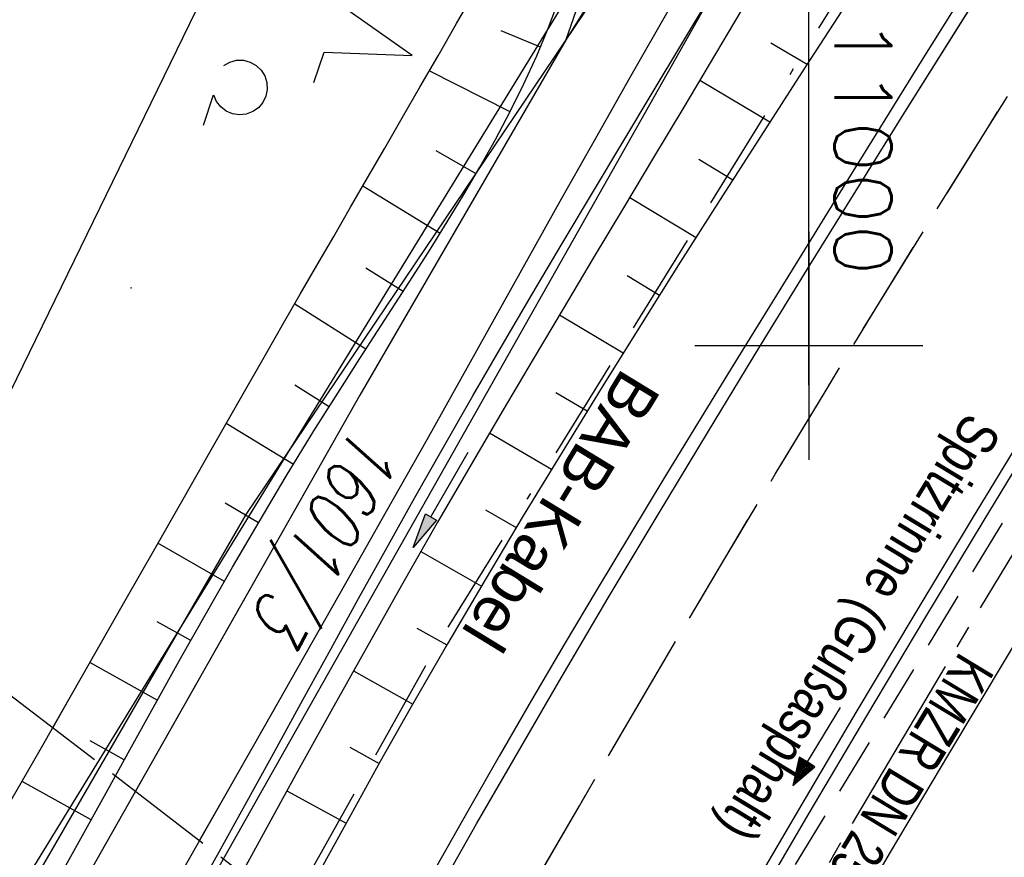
# Model space of a CAD drawing. Extents: x 510526 to 513920, y 467229 to 478797.
# Tile 175 of 256: x 510965 to 511009, y 472678 to 472714. Entities that reach past the tile are written whole.
import ezdxf
from ezdxf.enums import TextEntityAlignment as Align

# ---------------------------------------------------------------- set-up
doc = ezdxf.new("R2010")
doc.units = 0
doc.header["$LTSCALE"] = 10
doc.header["$MEASUREMENT"] = 0
for name, pattern in [('ACAD_ISO16W100', [73, 15, -6.5, 15, -6.5, 15, -7, 1, -7]), ('ACHSE', [5.5, 4, -0.5, 0.5, -0.5]), ('AUSGEZOGEN', [0]), ('LT00', [0]), ('LT05', [0.7, 0.5, -0.2]), ('LT14', [0.6, 0.5, -0.1]), ('STRICHLINIE2', [0.375, 0.25, -0.125])]:
    doc.linetypes.add(name, pattern=pattern)
doc.layers.get('0').update_dxf_attribs({"linetype": 'LT00'})
for name, color, linetype in [('-AX-020', 250, 'ACHSE'), ('-Halt-Pfeil', 4, 'LT00'), ('-Haltung', 182, 'STRICHLINIE2'), ('-Haltungsbeschriftung', 182, 'LT00'), ('ABWASSERLTG', 24, 'LT00'), ('BAB-KABEL', 220, 'ACAD_ISO16W100'), ('BAB-KABEL_TEXT', 221, 'Continuous'), ('DFK_AB_L', 21, 'LT00'), ('DFK_FLUR_NR', 250, 'LT00'), ('DFK_KATASTER', 250, 'LT00'), ('DFK_NUTZUNG', 250, 'LT00'), ('DFK_TOPO-SYM', 252, 'LT00'), ('PFEIL', 140, 'AUSGEZOGEN'), ('RINNE_TEXT', 11, 'Continuous'), ('V93_AFBR_BAB', 250, 'LT00'), ('V93_BOESCH', 250, 'LT00'), ('V93_BOSCHUNG', 250, 'LT00'), ('V93_EINFAHRT', 250, 'LT00'), ('V93_GRABEN', 250, 'LT00'), ('V93_LD_MARK', 250, 'LT00'), ('V93_LG_MARK', 250, 'LT05'), ('V93_RASTER', 250, 'LT00'), ('V93_RINNE', 182, 'LT00'), ('V94_AFBR_BAB', 250, 'LT00'), ('V94_BOESCH', 250, 'LT00'), ('V94_BOSCHUNG', 250, 'LT00'), ('V94_EINFAHRT', 250, 'LT00'), ('V94_GRABEN', 250, 'LT00'), ('V94_LD_MARK', 250, 'LT00'), ('V94_LG_MARK', 250, 'LT05'), ('V94_RASTER', 250, 'LT00'), ('V94_RINNE', 182, 'LT00')]:
    doc.layers.add(name, color=color, linetype=linetype)
doc.layers.add('-BLATT_93-RAND', color=7, linetype='LT14', plot=False)
doc.styles.add('Arial', font='ARIAL.TTF')
doc.styles.add('Beschrift', font='ARIAL.TTF')
doc.styles.add('Haltungsbeschriftung', font='ARIAL.TTF', dxfattribs={"width": 0.75})
doc.styles.get("Standard").update_dxf_attribs({"font": 'romans.shx'})

# ---------------------------------------------------------------- blocks, each defined once
blk = doc.blocks.new('SYMB7201')
at = {"color": 0, "linetype": 'ByBlock'}
for p, q in [((0, 0.385), (-0.11, 0.015)), ((-0.255, -0.385), (-0.115, -0.385)), ((0.445, -0.385), (0.585, -0.385))]:
    blk.add_line(p, q, dxfattribs=at)
for points in [[(0.25, 0.015), (0.11, 0.015), (0, 0.385)], [(-0.393816, -0.383308), (-0.416239, -0.362945), (-0.432849, -0.337617), (-0.442589, -0.308936), (-0.444836, -0.27873), (-0.439449, -0.248923), (-0.426769, -0.221415), (-0.407606, -0.197958), (-0.38318, -0.180047), (-0.355047, -0.168823), (-0.325, -0.165), (-0.294953, -0.168823), (-0.26682, -0.180047), (-0.242394, -0.197959), (-0.223231, -0.221415), (-0.210551, -0.248923), (-0.205164, -0.27873), (-0.207411, -0.308936), (-0.21715, -0.337617), (-0.233761, -0.362945), (-0.256184, -0.383308)], [(0.306185, -0.383308), (0.283761, -0.362945), (0.267151, -0.337617), (0.257411, -0.308936), (0.255164, -0.27873), (0.260552, -0.248923), (0.273231, -0.221415), (0.292394, -0.197958), (0.31682, -0.180047), (0.344953, -0.168823), (0.375, -0.165), (0.405047, -0.168823), (0.43318, -0.180047), (0.457606, -0.197959), (0.476769, -0.221415), (0.489449, -0.248923), (0.494836, -0.27873), (0.492589, -0.308936), (0.48285, -0.337617), (0.466239, -0.362945), (0.443816, -0.383308)]]:
    blk.add_lwpolyline(points, dxfattribs=at)
blk = doc.blocks.new('SYMB7301')
at = {"color": 0, "linetype": 'ByBlock'}
for p, q in [((-0.128693, 0), (0, 0.128693)), ((0, -0.128693), (-0.128693, 0)), ((0, 0.128693), (0.128693, 0)), ((0.128693, 0), (0, -0.128693)), ((0.000059, -0.009738), (0.000059, 0.009897)), ((-0.00901, -0.004339), (-0.002225, -0.009749))]:
    blk.add_line(p, q, dxfattribs=at)
for points in [[(-0.002225, 0.009749), (-0.00901, 0.004339), (-0.00901, -0.004339)], [(0.01, 0), (0.006235, 0.007818), (-0.002225, 0.009749)], [(-0.002225, -0.009749), (0.006235, -0.007818), (0.01, 0)]]:
    blk.add_lwpolyline(points, dxfattribs=at)
blk = doc.blocks.new('Pfreil3')
at = {"layer": 'PFEIL'}
blk.add_hatch(color=256, dxfattribs=at).paths.add_polyline_path([(-1.549, 0.273), (-1.549, -0.273), (0, 0)])
for p, q in [((-1.549, 0), (-4.831, 0)), ((-1.549, -0.273), (-1.549, 0.273)), ((-1.549, 0.273), (0, 0)), ((0, 0), (-1.549, -0.273))]:
    blk.add_line(p, q, dxfattribs=at)
blk = doc.blocks.new('SYMB0070')
at = {"color": 0, "linetype": 'ByBlock'}
for p, q in [((-0.5, 0), (0.2, 0)), ((0.5, 0), (0.2, 0.1)), ((0.2, 0.1), (0.2, 0)), ((0.468, 0), (0.21, 0.086)), ((0.21, 0.086), (0.21, -0.086)), ((0.21, -0.086), (0.468, 0)), ((0.22, -0.072), (0.437, 0)), ((0.23, -0.058), (0.405, 0)), ((0.24, -0.045), (0.374, 0)), ((0.342, 0), (0.25, 0.031)), ((0.25, 0.031), (0.25, -0.031)), ((0.25, -0.031), (0.342, 0)), ((0.26, -0.017), (0.31, 0)), ((0.27, -0.003), (0.279, 0))]:
    blk.add_line(p, q, dxfattribs=at)
for points in [[(0.2, 0), (0.2, -0.1), (0.5, 0)], [(0.437, 0), (0.22, 0.072), (0.22, -0.072)], [(0.405, 0), (0.23, 0.058), (0.23, -0.058)], [(0.374, 0), (0.24, 0.045), (0.24, -0.045)], [(0.31, 0), (0.26, 0.017), (0.26, -0.017)], [(0.279, 0), (0.27, 0.003), (0.27, -0.003)]]:
    blk.add_lwpolyline(points, dxfattribs=at)

msp = doc.modelspace()

# ---------------------------------------------------------------- linework, layer by layer
at = {"layer": '-AX-020', "ltscale": 0.2, "flags": 128}
msp.add_lwpolyline([(513881.716, 478796.972), (513877.87, 478787.354), (513870.367, 478768.801), (513862.788, 478750.278), (513855.137, 478731.786), (513847.411, 478713.324), (513839.611, 478694.893), (513831.738, 478676.494), (513823.791, 478658.127), (513815.771, 478639.791), (513807.678, 478621.487), (513799.512, 478603.216), (513791.272, 478584.978), (513782.96, 478566.773), (513774.576, 478548.601), (513766.118, 478530.463), (513757.588, 478512.359), (513748.986, 478494.289), (513740.312, 478476.254), (513731.565, 478458.253), (513722.747, 478440.287), (513713.857, 478422.357), (513704.896, 478404.463), (513695.863, 478386.605), (513686.758, 478368.782), (513677.583, 478350.997), (513668.336, 478333.248), (513659.019, 478315.536), (513649.63, 478297.862), (513640.172, 478280.225), (513630.643, 478262.626), (513621.043, 478245.066), (513611.374, 478227.544), (513601.634, 478210.061), (513591.825, 478192.617), (513586.745, 478183.647), (513576.83, 478166.262), (513566.848, 478148.917), (513556.8, 478131.609), (513546.688, 478114.338), (513536.514, 478097.104), (513526.28, 478079.906), (513515.988, 478062.743), (513505.638, 478045.613), (513495.234, 478028.517), (513484.778, 478011.453), (513474.27, 477994.421), (513463.712, 477977.419), (513453.108, 477960.447), (513442.457, 477943.503), (513431.762, 477926.587), (513421.026, 477909.698), (513410.248, 477892.835), (513399.432, 477875.997), (513388.579, 477859.182), (513377.691, 477842.39), (513366.769, 477825.62), (513355.815, 477808.871), (513344.831, 477792.142), (513333.819, 477775.431), (513322.78, 477758.738), (513311.715, 477742.062), (513300.628, 477725.401), (513289.519, 477708.754), (513278.389, 477692.121), (513267.242, 477675.5), (513256.078, 477658.891), (513244.899, 477642.291), (513233.706, 477625.7), (513222.502, 477609.117), (513211.288, 477592.542), (513200.066, 477575.971), (513188.837, 477559.405), (513177.603, 477542.843), (513166.366, 477526.282), (513154.797, 477509.239), (513142.496, 477491.114), (513130.197, 477472.988), (513117.902, 477454.859), (513105.613, 477436.726), (513093.333, 477418.587), (513081.064, 477400.44), (513068.808, 477382.285), (513056.567, 477364.119), (513044.344, 477345.942), (513032.141, 477327.752), (513019.958, 477309.547), (513007.8, 477291.325), (512995.668, 477273.087), (512983.565, 477254.83), (512971.492, 477236.552), (512959.452, 477218.253), (512947.447, 477199.931), (512935.479, 477181.584), (512923.551, 477163.212), (512911.665, 477144.812), (512899.822, 477126.385), (512888.026, 477107.927), (512876.279, 477089.439), (512864.582, 477070.918), (512852.939, 477052.364), (512841.352, 477033.775), (512829.822, 477015.15), (512818.352, 476996.488), (512806.945, 476977.787), (512795.603, 476959.048), (512789.644, 476949.141), (512778.405, 476930.339), (512767.236, 476911.496), (512756.135, 476892.613), (512745.103, 476873.688), (512734.14, 476854.724), (512723.246, 476835.72), (512712.422, 476816.676), (512701.668, 476797.593), (512690.983, 476778.471), (512680.369, 476759.309), (512669.824, 476740.11), (512659.35, 476720.871), (512648.946, 476701.595), (512638.612, 476682.281), (512628.349, 476662.929), (512618.157, 476643.54), (512608.036, 476624.113), (512597.985, 476604.65), (512588.006, 476585.15), (512578.098, 476565.614), (512568.261, 476546.042), (512558.497, 476526.434), (512548.803, 476506.791), (512539.182, 476487.112), (512529.632, 476467.399), (512520.155, 476447.65), (512510.749, 476427.867), (512501.416, 476408.05), (512492.156, 476388.199), (512482.968, 476368.314), (512473.852, 476348.396), (512464.81, 476328.445), (512455.84, 476308.46), (512446.944, 476288.443), (512438.12, 476268.394), (512429.37, 476248.313), (512420.694, 476228.2), (512412.09, 476208.055), (512403.561, 476187.879), (512395.105, 476167.672), (512386.723, 476147.434), (512378.415, 476127.166), (512370.181, 476106.867), (512362.021, 476086.539), (512353.936, 476066.181), (512345.925, 476045.794), (512337.988, 476025.377), (512330.127, 476004.932), (512322.339, 475984.458), (512314.627, 475963.955), (512306.989, 475943.425), (512299.427, 475922.867), (512291.94, 475902.281), (512284.528, 475881.669), (512277.191, 475861.029), (512269.93, 475840.362), (512262.744, 475819.67), (512255.634, 475798.951), (512248.599, 475778.206), (512241.641, 475757.436), (512234.758, 475736.641), (512227.951, 475715.82), (512221.221, 475694.975), (512214.566, 475674.105), (512207.988, 475653.211), (512201.487, 475632.294), (512200.128, 475627.887), (512194.281, 475608.791), (512188.5, 475589.674), (512182.785, 475570.538), (512177.137, 475551.381), (512171.56, 475532.204), (512166.053, 475513.007), (512160.618, 475493.788), (512155.257, 475474.55), (512149.971, 475455.29), (512148.09, 475448.361), (512142.908, 475429.074), (512137.804, 475409.765), (512132.778, 475390.436), (512127.829, 475371.088), (512122.957, 475351.719), (512118.163, 475332.332), (512113.447, 475312.925), (512108.808, 475293.499), (512104.247, 475274.055), (512099.765, 475254.593), (512095.36, 475235.113), (512091.033, 475215.616), (512086.785, 475196.101), (512082.614, 475176.57), (512078.522, 475157.022), (512074.508, 475137.458), (512070.573, 475117.878), (512066.716, 475098.282), (512063.238, 475080.246), (512059.532, 475060.621), (512055.901, 475040.983), (512052.344, 475021.33), (512048.857, 475001.665), (512045.438, 474981.988), (512042.084, 474962.3), (512038.794, 474942.602), (512035.562, 474922.893), (512032.388, 474903.175), (512029.269, 474883.449), (512026.201, 474863.714), (512023.183, 474843.972), (512020.21, 474824.222), (512017.282, 474804.467), (512014.394, 474784.705), (512011.544, 474764.937), (512008.73, 474745.165), (512005.949, 474725.388), (512003.198, 474705.607), (512000.474, 474685.821), (511997.775, 474666.033), (511995.098, 474646.242), (511992.439, 474626.448), (511989.798, 474606.651), (511987.169, 474586.854), (511984.552, 474567.054), (511981.943, 474547.253), (511979.34, 474527.452), (511976.744, 474507.689), (511975.127, 474495.377), (511973.477, 474482.815), (511971.825, 474470.254), (511970.169, 474457.693), (511968.506, 474445.133), (511966.835, 474432.574), (511965.154, 474420.016), (511963.46, 474407.46), (511961.752, 474394.906), (511960.027, 474382.355), (511958.283, 474369.806), (511956.518, 474357.259), (511954.73, 474344.717), (511952.918, 474332.177), (511951.078, 474319.642), (511949.209, 474307.111), (511947.309, 474294.584), (511945.376, 474282.063), (511943.407, 474269.547), (511941.4, 474257.038), (511939.355, 474244.534), (511937.267, 474232.038), (511935.137, 474219.549), (511932.96, 474207.067), (511930.736, 474194.594), (511928.462, 474182.131), (511926.136, 474169.676), (511923.757, 474157.232), (511921.321, 474144.799), (511918.829, 474132.377), (511916.276, 474119.967), (511913.661, 474107.57), (511910.982, 474095.187), (511908.238, 474082.818), (511905.425, 474070.464), (511902.544, 474058.127), (511899.59, 474045.806), (511896.562, 474033.504), (511893.47, 474021.261), (511890.29, 474008.997), (511887.033, 473996.753), (511883.699, 473984.53), (511880.287, 473972.328), (511876.798, 473960.148), (511873.233, 473947.991), (511869.591, 473935.856), (511865.873, 473923.745), (511862.077, 473911.656), (511858.206, 473899.593), (511854.259, 473887.554), (511850.236, 473875.54), (511846.136, 473863.552), (511841.962, 473851.59), (511837.711, 473839.654), (511833.386, 473827.746), (511828.985, 473815.865), (511824.51, 473804.012), (511819.96, 473792.188), (511815.335, 473780.392), (511810.636, 473768.626), (511805.863, 473756.89), (511801.015, 473745.185), (511796.094, 473733.51), (511791.099, 473721.866), (511786.031, 473710.255), (511780.889, 473698.675), (511775.675, 473687.128), (511770.388, 473675.615), (511765.028, 473664.135), (511759.596, 473652.689), (511754.091, 473641.278), (511748.515, 473629.901), (511742.867, 473618.56), (511737.147, 473607.255), (511731.356, 473595.986), (511725.494, 473584.754), (511719.562, 473573.559), (511713.558, 473562.402), (511707.485, 473551.283), (511701.341, 473540.203), (511695.128, 473529.162), (511688.845, 473518.159), (511682.492, 473507.198), (511676.07, 473496.276), (511669.58, 473485.395), (511663.021, 473474.555), (511656.394, 473463.757), (511649.699, 473453.001), (511642.935, 473442.288), (511636.105, 473431.617), (511629.207, 473420.99), (511622.242, 473410.406), (511615.211, 473399.867), (511608.113, 473389.372), (511600.949, 473378.922), (511593.719, 473368.518), (511586.423, 473358.16), (511579.062, 473347.848), (511571.637, 473337.582), (511564.147, 473327.364), (511556.592, 473317.193), (511548.973, 473307.07), (511541.291, 473296.996), (511533.545, 473286.969), (511525.735, 473276.993), (511517.863, 473267.066), (511509.929, 473257.188), (511501.932, 473247.361), (511493.873, 473237.584), (511485.753, 473227.859), (511477.572, 473218.186), (511475.548, 473215.811), (511467.291, 473206.202), (511458.976, 473196.642), (511450.605, 473187.132), (511442.182, 473177.667), (511433.709, 473168.249), (511425.188, 473158.872), (511416.622, 473149.537), (511408.014, 473140.241), (511399.365, 473130.982), (511390.679, 473121.758), (511381.958, 473112.568), (511373.205, 473103.409), (511364.421, 473094.278), (511355.61, 473085.175), (511346.772, 473076.096), (511337.912, 473067.039), (511329.031, 473058.003), (511320.132, 473048.986), (511311.216, 473039.984), (511302.286, 473030.997), (511293.345, 473022.02), (511284.394, 473013.053), (511275.436, 473004.094), (511266.473, 472995.139), (511255.909, 472984.591), (511236.789, 472965.502), (511230.177, 472958.9), (511223.567, 472952.294), (511216.964, 472945.683), (511210.368, 472939.063), (511203.785, 472932.433), (511197.215, 472925.788), (511190.663, 472919.125), (511184.131, 472912.443), (511177.622, 472905.739), (511171.139, 472899.01), (511164.685, 472892.252), (511158.263, 472885.464), (511151.877, 472878.643), (511145.529, 472871.786), (511139.222, 472864.891), (511132.96, 472857.955), (511126.746, 472850.976), (511120.583, 472843.952), (511114.476, 472836.881), (511109.32, 472830.82), (511103.322, 472823.655), (511097.386, 472816.438), (511091.511, 472809.171), (511085.699, 472801.854), (511079.95, 472794.488), (511074.265, 472787.072), (511068.642, 472779.609), (511063.084, 472772.097), (511057.591, 472764.538), (511052.162, 472756.933), (511046.799, 472749.281), (511041.501, 472741.584), (511036.27, 472733.841), (511031.105, 472726.054), (511026.007, 472718.223), (511020.976, 472710.349), (511016.012, 472702.431), (511011.117, 472694.472), (511006.29, 472686.471), (511001.532, 472678.429), (510996.842, 472670.347), (510992.223, 472662.225), (510987.672, 472654.063), (510983.192, 472645.863), (510978.782, 472637.625), (510974.443, 472629.349), (510970.175, 472621.036), (510965.978, 472612.687), (510961.853, 472604.303), (510957.799, 472595.883), (510953.818, 472587.43), (510949.91, 472578.942), (510946.074, 472570.422), (510942.311, 472561.868), (510938.622, 472553.283), (510935.007, 472544.666), (510931.465, 472536.02), (510927.997, 472527.343), (510924.604, 472518.636), (510921.286, 472509.901), (510918.042, 472501.138), (510914.874, 472492.347), (510911.781, 472483.529), (510908.763, 472474.686), (510905.821, 472465.817), (510902.956, 472456.923), (510900.166, 472448.004), (510897.454, 472439.062), (510894.817, 472430.098), (510892.258, 472421.111), (510889.776, 472412.102), (510887.37, 472403.073), (510885.043, 472394.023), (510882.792, 472384.954), (510880.62, 472375.866), (510878.525, 472366.759), (510876.509, 472357.635), (510874.57, 472348.494), (510872.71, 472339.337), (510870.929, 472330.164), (510869.226, 472320.976), (510867.602, 472311.774), (510866.056, 472302.558), (510864.59, 472293.33), (510863.202, 472284.089), (510861.894, 472274.837), (510860.665, 472265.574), (510859.516, 472256.301), (510858.445, 472247.018), (510857.455, 472237.726), (510856.544, 472228.427), (510855.712, 472219.119), (510854.96, 472209.806), (510854.288, 472200.485), (510853.696, 472191.159), (510853.184, 472181.829), (510852.752, 472172.495), (510852.399, 472163.157), (510852.127, 472153.817), (510851.934, 472144.475), (510851.822, 472135.131), (510851.789, 472125.787), (510851.836, 472116.443), (510851.964, 472107.1), (510852.009, 472104.711), (510852.237, 472095.37), (510852.543, 472086.03), (510852.927, 472076.694), (510853.387, 472067.361), (510853.922, 472058.032), (510854.53, 472048.707), (510855.21, 472039.388), (510855.961, 472030.074), (510856.782, 472020.766), (510857.671, 472011.464), (510858.627, 472002.169), (510859.649, 471992.88), (510860.734, 471983.599), (510861.883, 471974.326), (510863.094, 471965.06), (510864.364, 471955.802), (510865.694, 471946.554), (510867.082, 471937.313), (510868.525, 471928.081), (510870.024, 471918.857), (510871.577, 471909.643), (510873.182, 471900.438), (510874.839, 471891.241), (510876.545, 471882.054), (510878.3, 471872.876), (510880.102, 471863.708), (510881.95, 471854.548), (510883.842, 471845.397), (510885.778, 471836.255), (510887.756, 471827.123), (510889.775, 471817.999), (510891.834, 471808.885), (510893.93, 471799.779), (510896.064, 471790.681), (510898.233, 471781.592), (510900.437, 471772.511), (510902.673, 471763.439), (510904.942, 471754.374), (510907.241, 471745.317), (510909.57, 471736.267), (510911.926, 471727.225), (510914.31, 471718.19), (510916.719, 471709.161), (510919.152, 471700.139), (510921.608, 471691.124), (510924.087, 471682.114), (510926.585, 471673.11), (510929.104, 471664.112), (510931.64, 471655.118), (510934.193, 471646.129), (510936.762, 471637.145), (510939.345, 471628.165), (510941.941, 471619.188), (510944.55, 471610.216), (510947.169, 471601.246), (510949.797, 471592.279), (510952.434, 471583.314), (510955.078, 471574.352), (510957.727, 471565.391), (510960.382, 471556.431), (510963.039, 471547.473), (510967.703, 471531.767), (510970.248, 471523.199), (510975.26, 471506.323), (510980.27, 471489.445), (510985.273, 471472.566), (510990.267, 471455.684), (510995.248, 471438.798), (511000.214, 471421.908), (511005.162, 471405.012), (511010.087, 471388.11), (511014.988, 471371.201), (511019.861, 471354.283), (511024.703, 471337.357), (511029.511, 471320.421), (511034.281, 471303.475), (511039.011, 471286.517), (511043.698, 471269.547), (511048.338, 471252.564), (511052.928, 471235.568), (511057.465, 471218.557), (511061.945, 471201.532), (511066.367, 471184.491), (511070.726, 471167.434), (511075.019, 471150.36), (511079.243, 471133.269), (511083.395, 471116.16), (511086.572, 471102.843), (511090.589, 471085.702), (511094.527, 471068.543), (511098.388, 471051.366), (511102.17, 471034.172), (511105.875, 471016.961), (511109.501, 470999.734), (511113.048, 470982.489), (511116.518, 470965.23), (511119.908, 470947.954), (511123.221, 470930.663), (511126.454, 470913.357), (511129.609, 470896.037), (511132.686, 470878.703), (511135.683, 470861.354), (511138.602, 470843.993), (511141.441, 470826.619), (511144.202, 470809.231), (511146.884, 470791.831), (511149.487, 470774.42), (511152.01, 470756.996), (511154.454, 470739.562), (511156.819, 470722.116), (511159.105, 470704.66), (511161.311, 470687.193), (511163.438, 470669.717), (511165.485, 470652.232), (511165.638, 470650.897), (511167.873, 470631.022), (511170.027, 470611.138), (511172.103, 470591.246), (511174.098, 470571.346), (511176.014, 470551.438), (511177.851, 470531.523), (511179.526, 470512.546), (511180.884, 470496.345), (511182.163, 470480.137), (511183.363, 470463.922), (511184.482, 470447.702), (511185.522, 470431.478), (511186.482, 470415.247), (511187.362, 470399.013), (511188.162, 470382.774), (511188.882, 470366.532), (511189.522, 470350.286), (511190.082, 470334.037), (511190.563, 470317.786), (511190.963, 470301.532), (511191.284, 470285.277), (511191.524, 470269.02), (511191.684, 470252.763), (511191.765, 470236.505), (511191.765, 470220.247), (511191.686, 470203.988), (511191.526, 470187.731), (511191.287, 470171.474), (511191.243, 470169.007), (511190.912, 470152.752), (511190.504, 470136.499), (511190.023, 470120.247), (511189.472, 470103.998), (511188.854, 470087.752), (511188.173, 470071.508), (511187.432, 470055.266), (511186.634, 470039.027), (511185.783, 470022.791), (511184.882, 470006.558), (511183.935, 469990.327), (511182.944, 469974.099), (511181.913, 469957.873), (511180.846, 469941.65), (511179.745, 469925.429), (511178.614, 469909.21), (511177.457, 469892.993), (511176.276, 469876.777), (511175.075, 469860.563), (511173.858, 469844.35), (511172.627, 469828.139), (511171.386, 469811.927), (511170.138, 469795.717), (511168.847, 469778.991), (511030.959, 467993.348), (511029.419, 467973.407), (511027.883, 467953.466), (511026.353, 467933.525), (511024.832, 467913.582), (511023.323, 467893.64), (511021.828, 467873.695), (511020.353, 467853.75), (511018.898, 467833.804), (511017.467, 467813.855), (511016.063, 467793.903), (511014.69, 467773.951), (511013.35, 467753.995), (511012.046, 467734.038), (511010.782, 467714.078), (511009.56, 467694.116), (511008.383, 467674.151), (511007.254, 467654.183), (511006.177, 467634.211), (511005.154, 467614.237), (511004.188, 467594.261), (511003.284, 467574.281), (511002.442, 467554.299), (511001.667, 467534.314), (511000.962, 467514.327), (511000.329, 467494.336), (510999.772, 467474.345), (510999.556, 467465.709), (510999.112, 467445.714), (510998.747, 467425.717), (510998.463, 467405.719), (510998.259, 467385.719), (510998.135, 467365.72), (510998.091, 467345.72), (510998.127, 467325.72), (510998.243, 467305.721), (510998.439, 467285.721), (510998.715, 467265.723), (510999.071, 467245.726), (510999.432, 467229.156)], dxfattribs=at)
at = {"layer": '-BLATT_93-RAND'}
msp.add_lwpolyline([(511358.827, 473315.335), (510907.64, 472728.794), (511135.123, 472553.807), (511586.31, 473140.348), (511358.827, 473315.335)], dxfattribs=at)
at = {"layer": '-Haltung'}
msp.add_line((511010.419, 472695.424), (510993.247, 472667.081), dxfattribs=at)
at = {"layer": 'ABWASSERLTG', "flags": 128}
msp.add_lwpolyline([(511211.626, 472848.92), (511201.683, 472847.15), (511171.44, 472834.36), (511156.407, 472829.24), (511134.614, 472818.399), (511114.218, 472797.289), (511073.504, 472747.413), (511072.754, 472746.495), (511069.58, 472746.419), (511033.033, 472772.563), (511029.876, 472773.169), (511029.031, 472772.321), (510975.32, 472692.603), (510925.143, 472605.879), (510924.118, 472605.314), (510923.057, 472604.182), (510922.935, 472602.912), (510917.206, 472597.751), (510912.098, 472592.472), (510903.152, 472583.622), (510889.473, 472570.727), (510877.716, 472561.703), (510864.308, 472552.3), (510862.652, 472551.246), (510847.925, 472541.658), (510836.975, 472533.63), (510819.052, 472521.361), (510808.87, 472512.392), (510795.552, 472495.776), (510794.321, 472493.592), (510788.006, 472478.941), (510784.598, 472467.273), (510781.169, 472453.695), (510778.483, 472440.599), (510776.551, 472430.238), (510771.92, 472413.919), (510768.239, 472406.866), (510762.341, 472400.112), (510756.534, 472393.375), (510754.835, 472392.798), (510752.023, 472392.016), (510749.539, 472391.715), (510747.019, 472391.975), (510737.603, 472394.607), (510715.129, 472399.657), (510711.374, 472394.189), (510698.446, 472379.091)], dxfattribs=at)
at = {"layer": 'BAB-KABEL', "ltscale": 0.03, "flags": 128}
msp.add_lwpolyline([(513339.839, 477816.319), (513312.266, 477774.649), (513284.672, 477732.996), (513252.5, 477694.412), (513223.881, 477653.496), (513195.795, 477612.121), (513167.629, 477570.875), (513139.88, 477529.298), (513111.793, 477487.916), (513083.807, 477446.454), (513055.844, 477404.978), (513022.492, 477355.034), (513000.515, 477321.52), (512973.122, 477279.62), (512945.422, 477237.871), (512917.575, 477196.217), (512879.155, 477137.499), (512858.339, 477103.216), (512837.389, 477068.954), (512811.451, 477026.06), (512784.195, 476983.896), (512756.652, 476941.559), (512731.123, 476898.632), (512706.393, 476854.964), (512681.949, 476811.101), (512658.869, 476770.394), (512633.742, 476723.052), (512609.823, 476678.973), (512586.03, 476634.72), (512574.463, 476609.04), (512565.77, 476584.237), (512545.206, 476542.916), (512523.454, 476497.739), (512501.769, 476452.474), (512480.246, 476407.171), (512458.846, 476361.789), (512438.563, 476315.939), (512418.177, 476270.118), (512378.72, 476177.833), (512359.892, 476131.364), (512341.348, 476084.783), (512322.575, 476038.314), (512304.817, 475991.341), (512287.677, 475944.24), (512270.282, 475897.168), (512254.121, 475849.696), (512237.768, 475802.276), (512221.53, 475754.824), (512205.859, 475707.192), (512190.782, 475659.377), (512175.78, 475611.52), (512161.516, 475563.423), (512145.692, 475515.804), (512137.725, 475496.074), (512130.625, 475467.918), (512119.035, 475418.91), (512105.583, 475370.555), (512100.73, 475351.099), (512084.182, 475320.513), (512082.618, 475318.668), (512071.987, 475296.243), (512062.064, 475264.372), (512059.316, 475232.902), (512061.872, 475193.176), (512054.818, 475143.1), (512045.689, 475099.989), (512036.29, 475050.898), (512027.273, 475001.725), (512018.223, 474952.549), (512008.899, 474903.418), (512000.14, 474854.229), (511992.355, 474804.855), (511985.273, 474755.369), (511977.385, 474700.851), (511969.41, 474646.425), (511966.53, 474615.204), (511972.795, 474604.79), (511970.049, 474596.165), (511959.565, 474586.374), (511941.907, 474517.478), (511936.852, 474477.772), (511926.657, 474399.733), (511919.973, 474355.376), (511910.09, 474296.615), (511899.454, 474238.126), (511883.784, 474152.683), (511870.289, 474094.001), (511857.131, 474053.876), (511852.776, 474012.454), (511853.171, 473966.862), (511852.492, 473957.146), (511851.311, 473949.656), (511841.692, 473942.065), (511825.821, 473895.229), (511826.651, 473894.117), (511810.899, 473851.945), (511793.573, 473805.027), (511775.285, 473758.358), (511755.124, 473712.475), (511734.052, 473667.008), (511712.225, 473621.972), (511689.498, 473577.273), (511665.157, 473533.497), (511639.854, 473490.241), (511612.908, 473448.14), (511601.588, 473431.806), (511558.048, 473366.072), (511514.894, 473306.01), (511484.056, 473267.454), (511450.631, 473224.7), (511393.065, 473164.53), (511363.017, 473132.866), (511308.517, 473076.446), (511275.572, 473040.359), (511243.006, 473009.331), (511235.22, 472986.054), (511231.03, 472981.056), (511075.99, 472813.106), (511070.243, 472807.304), (511057.801, 472797.513), (511038.028, 472769.96), (511010.695, 472730.526), (510983.876, 472687.185), (510959.577, 472643.761), (510934.3, 472604.326), (510904.804, 472574.327), (510913.914, 472558.288), (510911.702, 472550.665), (510911.228, 472549.239), (510895.971, 472514.712), (510882.655, 472477.924), (510872.403, 472460.753), (510857.497, 472432.352), (510836.101, 472381.12), (510836.281, 472368.894), (510832.944, 472355.972), (510830.181, 472332.026), (510848.219, 472325.537), (510838.512, 472271.416), (510831.965, 472215.431), (510830.702, 472169.392), (510828.833, 472118.665), (510829.075, 472067.625), (510833.949, 472011.739), (510842.444, 471951.437), (510849.978, 471906.34), (510856.18, 471866.272), (510867.229, 471812.821), (510879.853, 471762.875), (510891.506, 471713.806), (510903.789, 471665.07), (510916.063, 471616.285), (510929.638, 471568.076), (510950.958, 471501.368), (510971.606, 471429.824), (510974.35, 471422.765), (510989.551, 471366.875), (511004.499, 471314.199), (511016.364, 471270.838), (511026.276, 471232.419), (511039.24, 471184.146), (511056.597, 471116.881), (511065.905, 471078.265), (511077.604, 471030.011), (511089.225, 470981.622), (511098.911, 470932.895), (511107.165, 470884.025), (511116.152, 470835.042), (511125.079, 470786.059), (511133.148, 470736.973), (511137.299, 470706.315), (511129.89, 470689.715), (511129.543, 470684.612), (511132.443, 470671.581), (511143.113, 470670.948), (511145.784, 470638.261), (511151.08, 470588.888), (511155.977, 470539.416), (511159.512, 470489.779), (511162.627, 470440.141), (511165.944, 470390.621), (511167.842, 470340.945), (511167.805, 470291.237), (511167.773, 470272.425), (511169.192, 470243.962), (511168.974, 470223.344), (511163.734, 470203.872), (511151.457, 470170.118), (511152.401, 470145.764), (511161.627, 470107.325), (511162.261, 470078.654), (511157.084, 470021.39), (511153.973, 469975.779), (511150.229, 469924.108), (511146.614, 469878.373), (511141.044, 469826.728), (511133.852, 469745.039), (511131.815, 469700.017), (511128.932, 469655.166), (511125.194, 469595.287), (511130.663, 469554.69), (511130.405, 469544.669), (511121.691, 469477.401)], dxfattribs=at)
at = {"layer": 'DFK_AB_L'}
msp.add_line((511007.331, 472735.937), (510942.699, 472621.494), dxfattribs=at)
at = {"layer": 'DFK_KATASTER'}
for p, q in [((510962.9, 472693.71), (510988.012, 472745.225)), ((510934.582, 472625.88), (510991.568, 472718.8))]:
    msp.add_line(p, q, dxfattribs=at)
at = {"layer": 'V93_AFBR_BAB'}
for points in [[(511027.558, 472766.256), (511026.345, 472767.169), (511025.082, 472768.241), (511015.228, 472755.181), (511001.941, 472734.669), (510993.711, 472720.425), (510989.354, 472713.439), (510980.316, 472697.831), (510970.473, 472680.461)], [(510994.44, 472662.025), (510995.191, 472663.345), (510997.131, 472666.725), (510999.084, 472670.098), (511001.047, 472673.465), (511003.585, 472677.783), (511006.139, 472682.09), (511008.713, 472686.387), (511011.305, 472690.671), (511013.919, 472694.943), (511016.385, 472698.928), (511018.868, 472702.902), (511021.369, 472706.865), (511023.885, 472710.819), (511026.415, 472714.764), (511029.066, 472718.866), (511031.732, 472722.958), (511034.416, 472727.039), (511037.117, 472731.108), (511039.838, 472735.164), (511042.082, 472738.475), (511044.339, 472741.777), (511046.608, 472745.071)], [(511006.723, 472715.364), (511004.928, 472712.486), (511003.14, 472709.604), (511001.356, 472706.719), (510999.574, 472703.833), (510998.087, 472701.422), (510996.602, 472699.01), (510995.121, 472696.596), (510993.646, 472694.178), (510992.178, 472691.756), (510990.72, 472689.329), (510989.274, 472686.894), (510987.84, 472684.453), (510986.422, 472682.002), (510985.116, 472679.712), (510983.823, 472677.414), (510982.539, 472675.111), (510981.263, 472672.804), (510981.014, 472672.352)], [(510973.285, 472678.298), (510974.338, 472680.147), (510976.13, 472683.293), (510977.919, 472686.44), (510979.705, 472689.589), (510981.486, 472692.741), (510983.261, 472695.896), (510984.741, 472698.539), (510986.218, 472701.184), (510987.694, 472703.829), (510989.174, 472706.473), (510990.658, 472709.113), (510992.15, 472711.749), (510993.887, 472714.79)]]:
    msp.add_lwpolyline(points, dxfattribs=at)
at = {"layer": 'V93_BOESCH'}
for points in [[(510966.851, 472683.247), (510967.557, 472684.485), (510968.816, 472686.695), (510970.07, 472688.899), (510971.319, 472691.094), (510972.562, 472693.277), (510973.797, 472695.443), (510975.023, 472697.59), (510976.239, 472699.713), (510976.972, 472700.989), (510977.703, 472702.26), (510978.435, 472703.529), (510979.169, 472704.801), (510979.907, 472706.079), (510980.652, 472707.37), (510981.407, 472708.675), (510982.172, 472710), (510982.95, 472711.35), (510983.745, 472712.727), (510984.556, 472714.136), (510985.388, 472715.582)], [(510969.594, 472681.137), (510970.222, 472682.274), (510971.334, 472684.281), (510972.455, 472686.286), (510973.588, 472688.289), (510974.735, 472690.288), (510975.901, 472692.284), (510977.089, 472694.277), (510978.303, 472696.265), (510979.546, 472698.249), (510980.312, 472699.446), (510981.085, 472700.642), (510981.859, 472701.837), (510982.631, 472703.034), (510983.393, 472704.231), (510984.143, 472705.431), (510984.874, 472706.635), (510985.581, 472707.842), (510986.259, 472709.054), (510986.904, 472710.271), (510987.51, 472711.495), (510988.072, 472712.726), (510988.585, 472713.965), (510988.901, 472714.805)], [(511001.478, 472714.737), (510999.684, 472711.97), (510997.896, 472709.197), (510996.116, 472706.42), (510994.362, 472703.662), (510992.62, 472700.896), (510990.891, 472698.122), (510989.178, 472695.338), (510987.482, 472692.544), (510985.807, 472689.737), (510984.155, 472686.919), (510982.526, 472684.086), (510981.212, 472681.757), (510979.913, 472679.42), (510978.625, 472677.076), (510977.517, 472675.042)]]:
    msp.add_lwpolyline(points, dxfattribs=at)
at = {"layer": 'V93_BOSCHUNG'}
for p, q in [((510988.233, 472713.1), (510986.511, 472713.821)), ((510998.34, 472713.287), (510999.929, 472712.348)), ((510986.899, 472710.26), (510983.36, 472712.06)), ((510995.224, 472711.655), (510998.296, 472709.819)), ((510985.409, 472707.543), (510983.66, 472708.546)), ((510995.181, 472708.186), (510996.67, 472707.287)), ((510983.831, 472704.929), (510980.438, 472706.999)), ((510992.15, 472706.512), (510995.057, 472704.757)), ((510982.207, 472702.375), (510980.579, 472703.399)), ((510992.03, 472703.08), (510993.452, 472702.221)), ((510980.572, 472699.849), (510977.456, 472701.83)), ((510989.064, 472701.357), (510991.863, 472699.685)), ((510978.964, 472697.326), (510977.46, 472698.272)), ((510988.906, 472697.957), (510990.286, 472697.142)), ((510977.398, 472694.787), (510974.456, 472696.597)), ((510985.999, 472696.18), (510988.722, 472694.591)), ((510975.871, 472692.233), (510974.414, 472693.101)), ((510985.83, 472692.805), (510987.174, 472692.03)), ((510974.374, 472689.662), (510971.459, 472691.34)), ((510982.988, 472690.972), (510985.643, 472689.459)), ((510972.897, 472687.07), (510971.432, 472687.895)), ((510982.817, 472687.616), (510984.13, 472686.876)), ((510971.434, 472684.461), (510968.48, 472686.104)), ((510980.034, 472685.741), (510982.634, 472684.276)), ((510969.98, 472681.837), (510968.487, 472682.667)), ((510979.868, 472682.391), (510981.163, 472681.67)), ((510977.119, 472680.479), (510979.711, 472679.054))]:
    msp.add_line(p, q, dxfattribs=at)
at = {"layer": 'V93_EINFAHRT'}
msp.add_lwpolyline([(510989.354, 472713.439), (510989.678, 472714.352), (510989.993, 472715.266), (510990.289, 472716.182), (510990.558, 472717.102), (510990.79, 472718.025), (510990.976, 472718.954), (510991.107, 472719.889), (510991.174, 472720.759), (510991.193, 472721.635), (510991.173, 472722.516), (510991.121, 472723.4), (510991.046, 472724.286), (510990.956, 472725.175), (510990.857, 472726.064)], dxfattribs=at)
at = {"layer": 'V93_GRABEN'}
for points in [[(510974.08, 472677.686), (510974.144, 472677.801), (510975.373, 472680.021), (510976.596, 472682.244), (510977.817, 472684.469), (510979.038, 472686.693), (510980.262, 472688.916), (510981.492, 472691.135), (510982.73, 472693.35), (510983.979, 472695.559), (510985.266, 472697.802), (510986.564, 472700.038), (510987.873, 472702.268), (510989.19, 472704.494), (510990.513, 472706.716), (510991.839, 472708.936), (510993.169, 472711.154), (510995.689, 472715.358)], [(510997.296, 472715.145), (510995.909, 472712.806), (510994.518, 472710.469), (510993.196, 472708.257), (510991.872, 472706.047), (510990.548, 472703.838), (510989.225, 472701.627), (510987.907, 472699.414), (510986.596, 472697.196), (510985.294, 472694.974), (510983.71, 472692.233), (510982.14, 472689.483), (510980.585, 472686.725), (510979.042, 472683.96), (510977.509, 472681.188), (510975.985, 472678.412), (510975.143, 472676.869)]]:
    msp.add_lwpolyline(points, dxfattribs=at)
at = {"layer": 'V93_LD_MARK'}
msp.add_lwpolyline([(510981.455, 472672.013), (510982.527, 472673.914), (510983.977, 472676.473), (510985.435, 472679.028), (510986.901, 472681.578), (510989.045, 472685.264), (510991.209, 472688.938), (510993.393, 472692.601), (510995.594, 472696.253), (510997.81, 472699.897), (511000.039, 472703.532), (511004.203, 472710.25), (511008.407, 472716.944), (511012.65, 472723.612), (511014.549, 472726.569), (511016.458, 472729.52), (511018.377, 472732.463), (511020.309, 472735.399), (511022.255, 472738.325), (511024.217, 472741.242), (511026.196, 472744.147)], dxfattribs=at)
at = {"layer": 'V93_LG_MARK', "flags": 128}
msp.add_lwpolyline([(510984.222, 472669.884), (510985.191, 472671.586), (510987.557, 472675.706), (510989.938, 472679.818), (510992.067, 472683.467), (510994.207, 472687.109), (510996.361, 472690.744), (510998.528, 472694.37), (511000.71, 472697.987), (511002.908, 472701.595), (511005.39, 472705.624), (511007.892, 472709.641), (511010.412, 472713.646), (511012.949, 472717.64), (511015.502, 472721.625), (511018.153, 472725.729), (511020.82, 472729.822), (511023.505, 472733.904), (511026.21, 472737.972), (511028.935, 472742.027), (511031.623, 472745.981), (511034.331, 472749.921), (511037.059, 472753.847), (511039.806, 472757.761), (511042.571, 472761.661), (511045.535, 472765.802), (511048.518, 472769.928), (511051.52, 472774.042), (511054.538, 472778.143), (511057.574, 472782.231), (511059.133, 472784.318), (511060.695, 472786.402), (511062.259, 472788.485), (511063.824, 472790.567)], dxfattribs=at)
at = {"layer": 'V93_RASTER'}
for p, q in [((511000, 472705), (511000, 472695)), ((511005, 472700), (510995, 472700))]:
    msp.add_line(p, q, dxfattribs=at)
at = {"layer": 'V93_RINNE'}
for points in [[(511041.459, 472745.32), (511038.751, 472741.364), (511036.057, 472737.398), (511033.282, 472733.28), (511030.522, 472729.152), (511027.78, 472725.012), (511025.056, 472720.86), (511022.351, 472716.696), (511018.094, 472710.048), (511013.889, 472703.367), (511009.738, 472696.652), (511007.159, 472692.419), (511004.601, 472688.174), (511002.062, 472683.917), (510999.543, 472679.648), (510997.042, 472675.369), (510994.661, 472671.256), (510992.298, 472667.133), (510990.931, 472664.724)], [(510991.316, 472664.427), (510992.777, 472666.998), (510995.137, 472671.111), (510997.514, 472675.215), (511000.018, 472679.499), (511002.539, 472683.772), (511005.08, 472688.033), (511007.64, 472692.283), (511010.222, 472696.52), (511013.322, 472701.542), (511016.452, 472706.546), (511019.612, 472711.53), (511022.801, 472716.496), (511025.507, 472720.661), (511028.232, 472724.813), (511030.975, 472728.953), (511033.735, 472733.082), (511036.511, 472737.2), (511039.193, 472741.147), (511041.89, 472745.085)]]:
    msp.add_lwpolyline(points, dxfattribs=at)
at = {"layer": 'V94_AFBR_BAB'}
for points in [[(510992.255, 472718.09), (510989.354, 472713.439), (510980.316, 472697.831), (510967.783, 472675.714), (510956.028, 472655.071), (510944.442, 472634.455), (510931.804, 472612.568)], [(510963.768, 472661.56), (510966.096, 472665.659), (510968.424, 472669.758), (510970.754, 472673.856), (510972.546, 472677.002), (510974.338, 472680.147), (510976.13, 472683.293), (510977.919, 472686.44), (510979.705, 472689.589), (510981.486, 472692.741), (510983.261, 472695.896), (510984.741, 472698.539), (510986.218, 472701.184), (510987.694, 472703.829), (510989.173, 472706.473), (510990.658, 472709.113), (510992.15, 472711.749), (510993.887, 472714.79), (510995.568, 472717.704)], [(511006.723, 472715.363), (511004.928, 472712.486), (511003.14, 472709.604), (511001.356, 472706.719), (510999.574, 472703.833), (510998.087, 472701.422), (510996.602, 472699.01), (510995.121, 472696.596), (510993.646, 472694.179), (510992.178, 472691.756), (510990.72, 472689.329), (510989.274, 472686.894), (510987.84, 472684.453), (510986.422, 472682.002), (510985.116, 472679.712), (510983.823, 472677.414), (510982.539, 472675.111), (510981.263, 472672.804), (510979.992, 472670.493), (510978.723, 472668.181), (510977.455, 472665.869), (510976.185, 472663.558), (510974.91, 472661.249), (510972.941, 472657.714)], [(510991.353, 472656.561), (510993.264, 472659.957), (510995.191, 472663.345), (510997.131, 472666.725), (510999.084, 472670.098), (511001.047, 472673.465), (511003.585, 472677.783), (511006.139, 472682.09), (511008.713, 472686.387), (511011.305, 472690.671), (511013.919, 472694.943), (511016.385, 472698.928), (511018.868, 472702.902), (511021.369, 472706.866), (511023.885, 472710.819), (511026.02, 472714.148)]]:
    msp.add_lwpolyline(points, dxfattribs=at)
at = {"layer": 'V94_BOESCH'}
for points in [[(510965.032, 472680.063), (510966.296, 472682.273), (510967.557, 472684.485), (510968.816, 472686.695), (510970.07, 472688.899), (510971.319, 472691.094), (510972.562, 472693.277), (510973.797, 472695.443), (510975.023, 472697.59), (510976.239, 472699.713), (510976.972, 472700.989), (510977.703, 472702.26), (510978.435, 472703.529), (510979.169, 472704.801), (510979.907, 472706.079), (510980.652, 472707.37), (510981.407, 472708.675), (510982.172, 472710), (510982.951, 472711.35), (510983.745, 472712.727), (510984.556, 472714.136), (510985.388, 472715.583)], [(510966.897, 472676.245), (510968.006, 472678.255), (510969.113, 472680.265), (510970.222, 472682.274), (510971.334, 472684.281), (510972.455, 472686.286), (510973.588, 472688.289), (510974.735, 472690.288), (510975.901, 472692.284), (510977.089, 472694.277), (510978.303, 472696.265), (510979.546, 472698.249), (510980.312, 472699.446), (510981.085, 472700.642), (510981.859, 472701.837), (510982.631, 472703.034), (510983.393, 472704.231), (510984.143, 472705.431), (510984.874, 472706.635), (510985.581, 472707.842), (510986.259, 472709.054), (510986.904, 472710.271), (510987.51, 472711.495), (510988.072, 472712.726), (510988.585, 472713.965), (510988.901, 472714.806)], [(511001.478, 472714.737), (510999.684, 472711.97), (510997.896, 472709.197), (510996.116, 472706.42), (510994.362, 472703.662), (510992.619, 472700.896), (510990.891, 472698.122), (510989.178, 472695.338), (510987.482, 472692.544), (510985.807, 472689.737), (510984.155, 472686.919), (510982.526, 472684.086), (510981.212, 472681.757), (510979.913, 472679.42), (510978.625, 472677.076), (510977.346, 472674.727), (510976.072, 472672.376), (510974.8, 472670.022), (510973.528, 472667.669), (510972.251, 472665.318), (510970.968, 472662.971), (510969.881, 472661), (510968.79, 472659.031), (510967.697, 472657.063)]]:
    msp.add_lwpolyline(points, dxfattribs=at)
at = {"layer": 'V94_BOSCHUNG'}
for p, q in [((510988.233, 472713.1), (510986.511, 472713.821)), ((510998.34, 472713.287), (510999.929, 472712.348)), ((510986.899, 472710.26), (510983.36, 472712.06)), ((510995.224, 472711.655), (510998.296, 472709.819)), ((510985.409, 472707.544), (510983.66, 472708.546)), ((510995.181, 472708.186), (510996.67, 472707.287)), ((510983.831, 472704.929), (510980.438, 472706.999)), ((510992.15, 472706.512), (510995.057, 472704.757)), ((510982.207, 472702.375), (510980.579, 472703.399)), ((510992.03, 472703.08), (510993.452, 472702.221)), ((510980.572, 472699.849), (510977.456, 472701.83)), ((510989.064, 472701.357), (510991.863, 472699.685)), ((510978.964, 472697.326), (510977.46, 472698.272)), ((510988.906, 472697.957), (510990.286, 472697.142)), ((510977.398, 472694.787), (510974.456, 472696.598)), ((510985.999, 472696.18), (510988.722, 472694.591)), ((510975.871, 472692.233), (510974.414, 472693.101)), ((510985.83, 472692.805), (510987.174, 472692.03)), ((510974.374, 472689.662), (510971.459, 472691.34)), ((510982.988, 472690.972), (510985.643, 472689.459)), ((510972.897, 472687.07), (510971.432, 472687.895)), ((510982.817, 472687.616), (510984.13, 472686.876)), ((510971.434, 472684.461), (510968.48, 472686.104)), ((510980.034, 472685.741), (510982.634, 472684.276)), ((510969.98, 472681.837), (510968.487, 472682.667)), ((510979.868, 472682.391), (510981.163, 472681.67)), ((510968.532, 472679.209), (510965.507, 472680.892)), ((510977.119, 472680.479), (510979.711, 472679.054))]:
    msp.add_line(p, q, dxfattribs=at)
at = {"layer": 'V94_EINFAHRT'}
msp.add_lwpolyline([(510989.354, 472713.439), (510989.678, 472714.352), (510989.993, 472715.266), (510990.289, 472716.182), (510990.558, 472717.102), (510990.79, 472718.025), (510990.836, 472718.256)], dxfattribs=at)
at = {"layer": 'V94_GRABEN'}
for points in [[(510998.601, 472717.35), (510997.296, 472715.145), (510995.909, 472712.806), (510994.518, 472710.469), (510993.196, 472708.257), (510991.872, 472706.047), (510990.548, 472703.838), (510989.225, 472701.627), (510987.907, 472699.414), (510986.596, 472697.196), (510985.294, 472694.974), (510983.709, 472692.233), (510982.14, 472689.483), (510980.585, 472686.725), (510979.042, 472683.96), (510977.509, 472681.189), (510975.985, 472678.412), (510974.468, 472675.632), (510972.956, 472672.85), (510971.364, 472669.91), (510969.774, 472666.97), (510968.184, 472664.03), (510966.592, 472661.092), (510964.996, 472658.156)], [(510972.908, 472675.584), (510974.144, 472677.801), (510975.373, 472680.021), (510976.596, 472682.244), (510977.817, 472684.469), (510979.038, 472686.693), (510980.262, 472688.916), (510981.492, 472691.135), (510982.73, 472693.35), (510983.979, 472695.559), (510985.266, 472697.802), (510986.564, 472700.038), (510987.873, 472702.268), (510989.19, 472704.494), (510990.512, 472706.716), (510991.839, 472708.936), (510993.169, 472711.154), (510995.689, 472715.358)]]:
    msp.add_lwpolyline(points, dxfattribs=at)
at = {"layer": 'V94_LD_MARK'}
msp.add_lwpolyline([(510965.269, 472643.583), (510967.3, 472647.073), (510969.319, 472650.57), (510971.327, 472654.073), (510973.325, 472657.582), (510975.313, 472661.096), (510976.757, 472663.659), (510978.198, 472666.223), (510979.639, 472668.788), (510981.081, 472671.352), (510982.527, 472673.914), (510983.977, 472676.473), (510985.435, 472679.028), (510986.901, 472681.578), (510989.045, 472685.264), (510991.209, 472688.938), (510993.393, 472692.601), (510995.594, 472696.253), (510997.81, 472699.897), (511000.039, 472703.532), (511004.203, 472710.25), (511007.975, 472716.255)], dxfattribs=at)
at = {"layer": 'V94_LG_MARK', "flags": 128}
msp.add_lwpolyline([(510974.374, 472652.259), (510977.141, 472657.268), (510978.193, 472659.169), (510980.508, 472663.318), (510982.841, 472667.457), (510985.191, 472671.586), (510987.557, 472675.706), (510989.938, 472679.818), (510992.067, 472683.467), (510994.207, 472687.109), (510996.361, 472690.744), (510998.528, 472694.37), (511000.71, 472697.987), (511002.908, 472701.595), (511005.39, 472705.624), (511007.892, 472709.641), (511010.412, 472713.646), (511011.787, 472715.81)], dxfattribs=at)
at = {"layer": 'V94_RASTER'}
for p, q in [((511000, 472698.278), (511000, 472717.186)), ((511005, 472700), (510995, 472700))]:
    msp.add_line(p, q, dxfattribs=at)
at = {"layer": 'V94_RINNE'}
for points in [[(511021.088, 472714.724), (511018.094, 472710.048), (511013.889, 472703.367), (511009.738, 472696.652), (511007.159, 472692.419), (511004.601, 472688.174), (511002.062, 472683.917), (510999.543, 472679.648), (510997.042, 472675.369), (510994.661, 472671.256), (510992.298, 472667.133), (510989.953, 472663), (510987.626, 472658.856), (510985.32, 472654.701), (510982.517, 472649.585), (510979.743, 472644.453), (510976.999, 472639.306), (510974.283, 472634.143), (510971.334, 472628.463), (510968.417, 472622.766), (510965.53, 472617.053), (510962.675, 472611.325)], [(510963.162, 472611.194), (510965.993, 472616.88), (510968.855, 472622.551), (510971.748, 472628.206), (510974.672, 472633.845), (510976.861, 472638.016), (510979.069, 472642.176), (510981.295, 472646.327), (510983.541, 472650.467), (510985.808, 472654.596), (510988.111, 472658.741), (510990.435, 472662.875), (510992.777, 472666.998), (510995.137, 472671.111), (510997.514, 472675.215), (511000.018, 472679.499), (511002.539, 472683.772), (511005.08, 472688.033), (511007.64, 472692.283), (511010.222, 472696.52), (511013.322, 472701.542), (511016.452, 472706.546), (511019.612, 472711.53), (511021.623, 472714.662)]]:
    msp.add_lwpolyline(points, dxfattribs=at)

# ---------------------------------------------------------------- block references
at = {"layer": '-Halt-Pfeil', "xscale": 3.999999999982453, "yscale": 4, "zscale": 4, "rotation": 238.7881121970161}
msp.add_blockref('SYMB0070', (511000.337, 472682.428), dxfattribs=at)
at = {"layer": 'DFK_NUTZUNG', "xscale": 10, "yscale": 10, "zscale": 10, "rotation": 251.28826}
msp.add_blockref('SYMB7201', (510978.96, 472713.97), dxfattribs=at)
at = {"layer": 'DFK_TOPO-SYM', "xscale": 0.1, "yscale": 0.1, "zscale": 0.1, "rotation": 359.99968}
msp.add_blockref('SYMB7301', (510970.29, 472702.54), dxfattribs=at)
at = {"layer": 'PFEIL', "rotation": 240.0576190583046}
msp.add_blockref('Pfreil3', (510982.658, 472691.151), dxfattribs=at)

# ---------------------------------------------------------------- texts
at = {"layer": '-Haltungsbeschriftung', "style": 'Haltungsbeschriftung', "width": 0.75}
msp.add_text('KMZR DN 250', height=1.8, rotation=238.7881, dxfattribs=at).set_placement((511006.637, 472686.631))
at = {"layer": 'BAB-KABEL_TEXT', "style": 'Beschrift'}
msp.add_text('BAB-Kabel', height=2, rotation=238.5633, dxfattribs=at).set_placement((510988.285, 472693.262), align=Align.CENTER)
at = {"layer": 'DFK_FLUR_NR', "oblique": 13.754, "width": 0.75}
msp.add_text('1601/3', height=2.5, rotation=241.8233, dxfattribs=at).set_placement((510980.14, 472696.719))
at = {"layer": 'RINNE_TEXT', "style": 'Arial', "width": 0.8}
msp.add_text('Spitzrinne (Gußasphalt)', height=1.8, rotation=238.7433, dxfattribs=at).set_placement((511006.954, 472697.147))
at = {"layer": 'V94_RASTER', "width": 1.058}
msp.add_text(' 511000', height=2.5, rotation=270.0005, dxfattribs=at).set_placement((511001.122, 472718.482))

doc.saveas('drawing.dxf')
